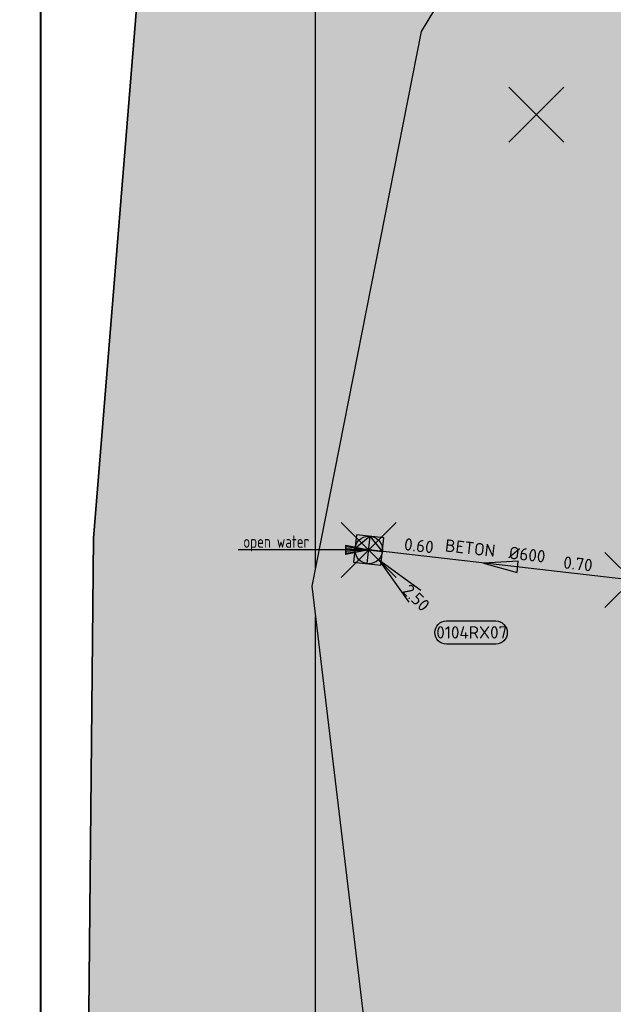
# Model space of a CAD drawing. Header units: metres. Extents: x 153214 to 171403, y 455965 to 463272.
# Tile 57 of 75: x 158398 to 158463, y 460603 to 460710. Entities that reach past the tile are written whole.
import ezdxf
from ezdxf.enums import TextEntityAlignment as Align

# ---------------------------------------------------------------- set-up
doc = ezdxf.new("R2010")
doc.units = ezdxf.units.M
doc.header["$PDMODE"] = 3
doc.header["$PDSIZE"] = 3
doc.layers.get('0').update_dxf_attribs({"lineweight": 25})
doc.layers.get('defpoints').update_dxf_attribs({"lineweight": 25})
for name, color, linetype in [('2025 hatch', 41, 'Continuous'), ('2026', 10, 'Continuous'), ('2026 hatch', 10, 'Continuous'), ('B-OI-RI-DUIKERHWA_RIOOLLEIDING_BETON_600-G', 170, 'Continuous'), ('B-OI-RI-HWA_PUTNUMMER-S', 154, 'Continuous'), ('B-OI-RI-HWA_RIOOLPUT_OVERSTORTPUT-S', 154, 'Continuous'), ('B-OI-T15-OPMERKINGEN', 124, 'Continuous'), ('B-RI-AP', 1, 'Continuous')]:
    doc.layers.add(name, color=color, linetype=linetype)
for name, color, linetype, lineweight in [('B-OI-RI-HWA_STROOMRICHTING-S', 154, 'Continuous', 25), ('N-WE-RI-GRENS_WERK-G', 11, 'XX-WERKGRENS 1', 35), ('X-XX-AL-TEKENBLAD-KADER-G-OZ', 2, 'Continuous', 25)]:
    doc.layers.add(name, color=color, linetype=linetype, lineweight=lineweight)
for name, color, linetype, plot in [('inspectieput', 7, 'Continuous', False), ('onbekend', 7, 'Continuous', False), ('uitlaatconstructie', 7, 'Continuous', False)]:
    doc.layers.add(name, color=color, linetype=linetype, plot=plot)
doc.styles.add('NLCS-ISO', font='isocpeur.ttf')
doc.styles.add('NLCS-ISO-M750-T18_CURSIEF', font='NLCS-ISO.ttf', dxfattribs={"oblique": 15, "height": 1.35})
doc.linetypes.add('XX-WERKGRENS 1', pattern='A,0,[137,NLCS.SHX,S=0.05,R=0,X=-0.55,Y=-0.675],-3', length=3)

# ---------------------------------------------------------------- blocks, each defined once
blk = doc.blocks.new('*U257')
at = {"ltscale": 0.1}
blk.add_hatch(color=256, dxfattribs=at).paths.add_polyline_path([(-2.5, 0), (2.5, -0.83), (2.5, 0.83)])
at = {"ltscale": 0.1, "flags": 128}
blk.add_lwpolyline([(-2.5, 0), (2.5, -0.83), (2.5, 0.83)], close=True, dxfattribs=at)
at = {"ltscale": 0.1, "style": 'NLCS-ISO'}
for tag, p in [('BOBL', (-9.98, 0)), ('MAT', (-1, 0.5))]:
    blk.add_attdef(tag, text='', height=1.8, dxfattribs=at).set_placement(p, align=Align.BOTTOM_RIGHT)
for tag, p in [('DIA', (1, 0.5)), ('BOBR', (9.04, 0))]:
    blk.add_attdef(tag, text='', height=1.8, dxfattribs=at).set_placement(p, align=Align.BOTTOM_LEFT)
at = {"layer": 'defpoints', "ltscale": 0.1, "style": 'NLCS-ISO', "flags": 1}
blk.add_attdef('JVA', text='', height=1.8, dxfattribs=at).set_placement((0, -1), align=Align.TOP_CENTER)
blk = doc.blocks.new('B-SRI-PUT_OVERSTORT-SO')
for p, q in [((0, 2), (-2, 0)), ((0, -2), (0, 2)), ((2, 0), (0, 2)), ((-2, 0), (2, 0))]:
    blk.add_line(p, q)
blk.add_lwpolyline([(-2, -2), (2, -2), (2, 2), (-2, 2)], close=True)
blk.add_circle((0, 0), 2)
blk = doc.blocks.new('*U368')
for q in [(5.83, -7.6), (7.6, -5.83)]:
    blk.add_line((1.41, -1.41), q)
blk.add_lwpolyline([(18.48, -13.72), (11.32, -13.72, -1), (11.32, -10.34), (18.48, -10.34, -1)], format="xyb", close=True)
at = {"ltscale": 0.1, "style": 'NLCS-ISO'}
blk.add_attdef('PUTHGT', text='', height=1.8, rotation=315, dxfattribs=at).set_placement((5.39, -5.43), align=Align.MIDDLE_LEFT)
blk.add_attdef('PUTNR', text='', height=1.8, dxfattribs=at).set_placement((15, -10.2), align=Align.MIDDLE_CENTER)

msp = doc.modelspace()

# ---------------------------------------------------------------- hatches: boundary and pattern name
at = {"layer": '2025 hatch', "transparency": 33554559}
h = msp.add_hatch(color=256, dxfattribs=at)
h.dxf.hatch_style = 1
h.paths.add_polyline_path([(159077.62, 460637.99), (159096.81, 460899.87), (158916.01, 460923.23), (158728.53, 460940.58), (158648.07, 460952.21), (158505.67, 460962.09), (158443.15, 460966.04), (158437.59, 460930.28), (158417.94, 460803.32), (158405.79, 460653.47), (158403.54, 460424.19), (158224.71, 460467.81), (158223.62, 460431.46), (158205.99, 460326.23), (158208, 460209.19), (158333.86, 460034.55), (158673.49, 460044.25), (158690.12, 459907.56), (158701.58, 459662.33), (158981.45, 459660.79), (159001.96, 459738.54), (159036.42, 459986.73), (159035.05, 460076.51), (159048.95, 460271.09), (159051.55, 460363.07), (159057.51, 460426.77)])
at = {"layer": '2026 hatch', "transparency": 33554559}
h = msp.add_hatch(dxfattribs=at)
h.set_pattern_fill('ANSI31', color=256, scale=30, angle=225)
h.set_pattern_definition([(270, (0, 0), (30, -4e-15), [])])
h.paths.add_polyline_path([(158453.35, 460450.29), (158387.41, 460447.75), (158306.58, 460452.99), (158180.75, 460464.59), (158072.14, 460470.66), (158050.11, 460563.47), (158052.8, 460806.76), (158080.43, 460975.32), (158153.89, 460954.2), (158231.16, 460949.57), (158330.64, 460946.13), (158424.29, 460941.27), (158444.79, 460894.7), (158442.51, 460860.4), (158435.42, 460801.27), (158500.5, 460806.09), (158441.57, 460708.79), (158429.62, 460648.2)])

# ---------------------------------------------------------------- linework, layer by layer
at = {"layer": '2026', "flags": 128}
msp.add_lwpolyline([(158453.35, 460450.29), (158387.41, 460447.75), (158306.58, 460452.99), (158180.75, 460464.59), (158072.14, 460470.66), (158050.11, 460563.47), (158052.8, 460806.76), (158080.43, 460975.32), (158153.89, 460954.2), (158231.16, 460949.57), (158330.64, 460946.13), (158424.29, 460941.27), (158444.79, 460894.7), (158442.51, 460860.4), (158435.42, 460801.27), (158500.5, 460806.09), (158441.57, 460708.79), (158429.62, 460648.2)], close=True, dxfattribs=at)
at = {"layer": 'B-OI-RI-DUIKERHWA_RIOOLLEIDING_BETON_600-G'}
msp.add_line((158464.63, 460648.89), (158435.84, 460652.17), dxfattribs=at)
at = {"layer": 'B-RI-AP', "flags": 128}
msp.add_lwpolyline([(158435.84, 460652.17), (158433.34, 460651.66), (158433.34, 460652.68), (158435.84, 460652.17), (158433.34, 460652.51), (158433.34, 460652.34), (158435.84, 460652.17), (158433.34, 460652), (158433.34, 460651.83), (158435.84, 460652.17), (158433.42, 460652.17), (158421.59, 460652.17)], dxfattribs=at)
at = {"layer": 'inspectieput'}
msp.add_point((158464.63, 460648.89), dxfattribs=at)
at = {"layer": 'N-WE-RI-GRENS_WERK-G', "ltscale": 0.5, "flags": 128}
msp.add_lwpolyline([(158443.15, 460966.04), (158505.67, 460962.09), (158648.07, 460952.21), (158728.53, 460940.58), (158916.01, 460923.23), (159096.81, 460899.87), (159077.62, 460637.99), (159057.51, 460426.77), (159051.55, 460363.07), (159048.95, 460271.09), (159035.05, 460076.51), (159036.42, 459986.73), (159001.96, 459738.54), (158981.45, 459660.79), (158701.58, 459662.33), (158690.12, 459907.56), (158673.49, 460044.25), (158333.86, 460034.55), (158208, 460209.19), (158205.99, 460326.23), (158223.62, 460431.46), (158224.71, 460467.81), (158403.54, 460424.19), (158405.79, 460653.47), (158417.94, 460803.32), (158437.59, 460930.28), (158443.15, 460966.04)], dxfattribs=at)
at = {"layer": 'onbekend'}
msp.add_point((158454.13, 460699.7), dxfattribs=at)
at = {"layer": 'uitlaatconstructie'}
msp.add_point((158435.84, 460652.17), dxfattribs=at)
at = {"layer": 'X-XX-AL-TEKENBLAD-KADER-G-OZ', "elevation": -0.01, "flags": 128}
msp.add_lwpolyline([(158830.54, 460977.54), (158400.04, 460977.54), (158400.04, 460361.79), (158680.54, 460361.79), (158680.54, 460446.07), (158830.54, 460446.07)], close=True, dxfattribs=at)

# ---------------------------------------------------------------- block references
at = {"layer": 'B-OI-RI-HWA_PUTNUMMER-S'}
ref = msp.add_blockref('*U368', (158435.84, 460652.17), dxfattribs=dict(at, xscale=0.75, yscale=0.75, zscale=0.75))
ref.add_attrib('PUTNR', '0104RX07', dxfattribs={"layer": '0', "ltscale": 0.1, "height": 1.35, "style": 'NLCS-ISO'}).set_placement((158447.09, 460643.17), align=Align.MIDDLE_CENTER)
ref.add_attrib('PUTHGT', '2.50', dxfattribs={"layer": '0', "ltscale": 0.1, "height": 1.35, "rotation": 315, "style": 'NLCS-ISO'}).set_placement((158439.88, 460648.1), align=Align.MIDDLE_LEFT)
at = {"layer": 'B-OI-RI-HWA_RIOOLPUT_OVERSTORTPUT-S', "xscale": 0.75, "yscale": 0.75, "zscale": 0.75, "rotation": 353.4910303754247}
msp.add_blockref('B-SRI-PUT_OVERSTORT-SO', (158435.84, 460652.17), dxfattribs=at)
at = {"layer": 'B-OI-RI-HWA_STROOMRICHTING-S', "xscale": 0.75, "yscale": 0.75, "zscale": 0.75, "rotation": 353.4910303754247}
msp.add_blockref('*U257', (158450.24, 460650.53), dxfattribs=at).add_auto_attribs({'MAT': 'BETON', 'DIA': '%%c600', 'BOBL': '0.60', 'BOBR': '0.70'})

# ---------------------------------------------------------------- texts
at = {"layer": 'B-OI-T15-OPMERKINGEN', "style": 'NLCS-ISO-M750-T18_CURSIEF', "width": 0.8}
msp.add_text('open water', height=1.35, dxfattribs=at).set_placement((158422.15, 460652.41))

doc.saveas('drawing.dxf')
